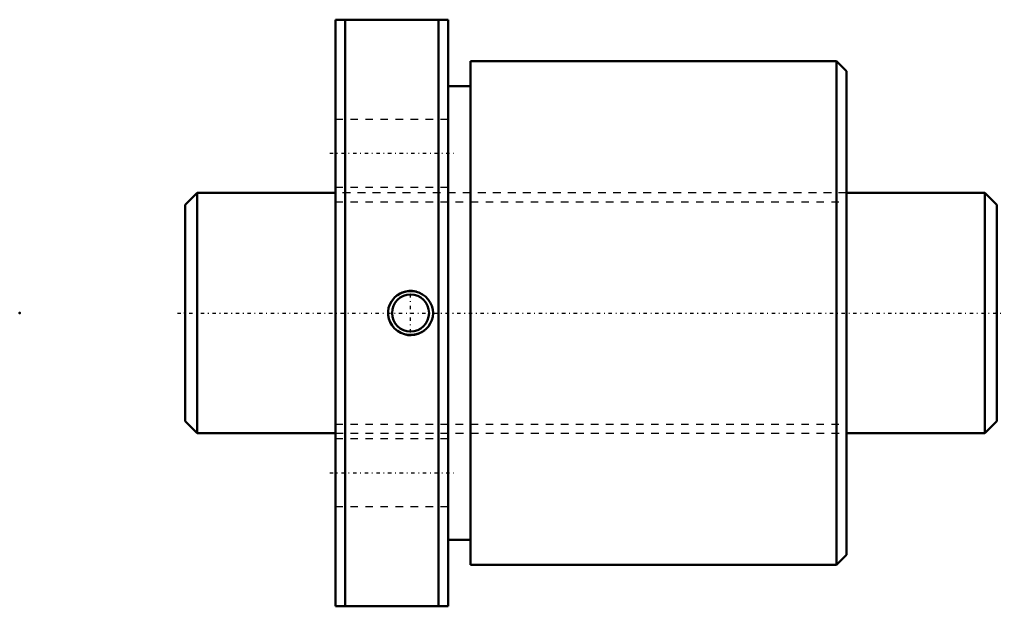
# Model space of a CAD drawing. Header units: millimetres. Extents: x -22 to 109, y -39 to 39.
import ezdxf

# ---------------------------------------------------------------- set-up
doc = ezdxf.new("R2010")
doc.units = ezdxf.units.MM
doc.linetypes.add('Center', pattern=[1.5, 0.45, -0.5, 0.05, -0.5])
doc.linetypes.add('Dashed', pattern=[2, 1, -1])
for name, color, linetype, lineweight in [('2d ConnectionPoints', 7, 'Continuous', 50), ('AM_0', 7, 'Continuous', 50), ('AM_5', 3, 'Continuous', 25), ('AM_7', 7, 'Center', 25), ('AM_9', 6, 'Dashed', 25)]:
    doc.layers.add(name, color=color, linetype=linetype, lineweight=lineweight)

# ---------------------------------------------------------------- blocks, each defined once
blk = doc.blocks.new('1_BTK_3210V_2_6ZZ_Nut_0_in_BTK3210V_2_6ZZ_108LC7T_000_4')
at = {"layer": 'AM_0'}
for p, q in [((20, 39), (20, -39)), ((20, 39), (35, 39)), ((21.29, 39), (21.29, -39)), ((33.71, 39), (33.71, -39)), ((35, 39), (35, -39)), ((38, 33.5), (38, -33.5)), ((86.66, 33.5), (38, 33.5)), ((86.66, 33.5), (86.66, -33.5)), ((88, 32.16), (86.66, 33.5)), ((88, 32.16), (88, -32.16)), ((38, 30.15), (35, 30.15)), ((35, -30.15), (38, -30.15)), ((86.66, -33.5), (88, -32.16)), ((38, -33.5), (86.66, -33.5)), ((35, -39), (20, -39))]:
    blk.add_line(p, q, dxfattribs=at)
blk.add_lwpolyline([(27.91, 2.09), (28.25, 2.37), (28.63, 2.59), (29.1, 2.78), (29.59, 2.89), (30.1, 2.92), (30.61, 2.86), (31.11, 2.71), (31.58, 2.48), (31.99, 2.18), (32.35, 1.81), (32.63, 1.4), (32.84, 0.94), (32.96, 0.47), (33, -0.02), (32.96, -0.5), (32.83, -0.96), (32.63, -1.39), (32.37, -1.79), (32.03, -2.14), (31.64, -2.44), (31.2, -2.67), (30.73, -2.83), (30.22, -2.91), (29.71, -2.9), (29.2, -2.81), (28.71, -2.63), (28.26, -2.38), (27.87, -2.05), (27.54, -1.67), (27.28, -1.23), (27.11, -0.77), (27.01, -0.28), (27.01, 0.2), (27.08, 0.67), (27.23, 1.12), (27.46, 1.55), (27.91, 2.09)], dxfattribs=at)
blk.add_circle((30, 0), 2.46, dxfattribs=at)
at = {"layer": 'AM_5'}
blk.add_arc((30, 0), 3, 75, 15, dxfattribs=at)
at = {"layer": 'AM_7'}
for p, q in [((19.25, 21.25), (35.75, 21.25)), ((30, -2.58), (30, 2.58)), ((19.25, -21.25), (35.75, -21.25))]:
    blk.add_line(p, q, dxfattribs=at)
at = {"layer": 'AM_9'}
for p, q in [((35, 25.75), (20, 25.75)), ((20.05, 19.2), (20, 19.2)), ((20.05, 19.2), (20.05, -19.2)), ((87.95, 19.2), (87.95, -19.2)), ((88, 19.2), (87.95, 19.2)), ((20, 16.75), (35, 16.75)), ((87.95, 16), (20.05, 16)), ((35, -16.75), (20, -16.75)), ((20.05, -16), (87.95, -16)), ((20, -19.2), (20.05, -19.2)), ((87.95, -19.2), (88, -19.2)), ((20, -25.75), (35, -25.75))]:
    blk.add_line(p, q, dxfattribs=at)
blk = doc.blocks.new('2_BTK_3210V_2_600_Shaft_0_in_BTK3210V_2_6ZZ_108LC7T_000_4')
at = {"layer": 'AM_0'}
for p, q in [((1.6, 16), (0, 14.4)), ((1.6, 16), (1.6, -16)), ((20, 16), (1.6, 16)), ((106.4, 16), (88, 16)), ((108, 14.4), (106.4, 16)), ((106.4, 16), (106.4, -16)), ((0, 14.4), (0, -14.4)), ((108, 14.4), (108, -14.4)), ((0, -14.4), (1.6, -16)), ((106.4, -16), (108, -14.4)), ((1.6, -16), (20, -16)), ((88, -16), (106.4, -16))]:
    blk.add_line(p, q, dxfattribs=at)
at = {"layer": 'AM_5', "linetype": 'Dashed'}
for p, q in [((20, 14.773), (88, 14.773)), ((20, -14.773), (88, -14.773))]:
    blk.add_line(p, q, dxfattribs=at)
at = {"layer": 'AM_7'}
blk.add_line((-1, 0), (109, 0), dxfattribs=at)
at = {"layer": 'AM_9'}
for p, q in [((88, 16), (20, 16)), ((20, -16), (88, -16))]:
    blk.add_line(p, q, dxfattribs=at)

msp = doc.modelspace()

# ---------------------------------------------------------------- linework, layer by layer
at = {"layer": '2d ConnectionPoints'}
for p in [(-22, 0), (0, 0), (108, 0)]:
    msp.add_point(p, dxfattribs=at)

# ---------------------------------------------------------------- block references
for name in ['1_BTK_3210V_2_6ZZ_Nut_0_in_BTK3210V_2_6ZZ_108LC7T_000_4', '2_BTK_3210V_2_600_Shaft_0_in_BTK3210V_2_6ZZ_108LC7T_000_4']:
    msp.add_blockref(name, (0, 0))

doc.saveas('drawing.dxf')
